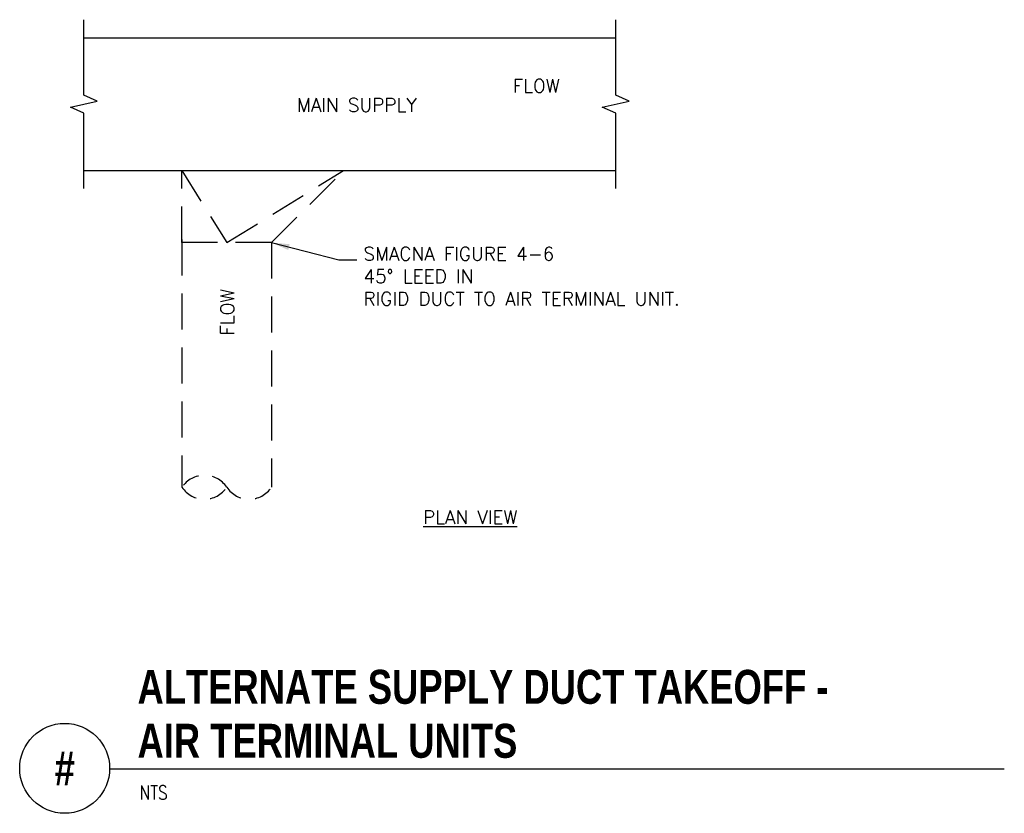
# Model space of a CAD drawing. Header units: inches. Extents: x 0.34 to 7.18, y -0.26 to 5.25.
import ezdxf
from ezdxf.enums import TextEntityAlignment as Align

# ---------------------------------------------------------------- set-up
doc = ezdxf.new("R2010")
doc.units = ezdxf.units.IN
doc.header["$MEASUREMENT"] = 0
doc.linetypes.add('HIDDEN', pattern=[0.375, 0.25, -0.125])
doc.linetypes.add('HIDDEN2', pattern=[0.1875, 0.125, -0.0625])
doc.layers.add('M-DETL-HEVY', color=5, linetype='Continuous')
doc.layers.add('M-DETL-TEXT', color=2, linetype='Continuous')
doc.styles.add('BOLD', font='bold.shx', dxfattribs={"width": 0.9})
doc.styles.add('Romans', font='romans.shx')
doc.dimstyles.new('VA-Lead', dxfattribs={"dimtxt": 0.09375, "dimasz": 0.125, "dimexe": 0.125, "dimexo": 0.03125, "dimgap": 0.02, "dimtad": 1, "dimdec": 5, "dimzin": 0, "dimdsep": 46, "dimlunit": 4, "dimtxsty": 'Romans', "dimcen": 0.125, "dimclrd": 256, "dimclre": 256, "dimclrt": 256, "dimadec": 0, "dimazin": 0, "dimtfac": 1, "dimtdec": 5, "dimtofl": 0, "dimtmove": 0, "dimatfit": 3, "dimfxl": 1, "dimfrac": 2, "dimtolj": 1, "dimtzin": 0, "dimlwd": -1, "dimlwe": -1, "dimarcsym": 0})

msp = doc.modelspace()

# ---------------------------------------------------------------- linework, layer by layer
at = {"layer": 'M-DETL-HEVY', "linetype": 'Continuous'}
for p, q in [((0.7834, 5.1284), (4.4794, 5.1284)), ((0.7834, 4.2044), (4.4794, 4.2044))]:
    msp.add_line(p, q, dxfattribs=at)
at = {"layer": 'M-DETL-HEVY', "linetype": 'HIDDEN'}
for p, q in [((1.4654, 3.7044), (1.4654, 4.2044)), ((1.4654, 4.2044), (2.5877, 4.2044)), ((1.4654, 4.2044), (1.7765, 3.7044)), ((1.7765, 3.7044), (2.5877, 4.2044)), ((2.0877, 3.7044), (2.5877, 4.2044)), ((1.4654, 3.7252), (1.4654, 2.0044)), ((2.0877, 3.7044), (1.4654, 3.7044)), ((2.0877, 3.7044), (2.0877, 2.0044))]:
    msp.add_line(p, q, dxfattribs=at)
at = {"layer": 'M-DETL-HEVY', "linetype": 'HIDDEN2'}
for centre, start, end in [((1.621, 1.8995), 33.97448, 146.02552), ((1.621, 2.1092), 213.97448, 326.02552), ((1.9321, 2.1092), 213.97448, 326.02552)]:
    msp.add_arc(centre, 0.1876, start, end, dxfattribs=at)
at = {"layer": 'M-DETL-TEXT'}
msp.add_line((0.9628, 0.0488), (7.1796, 0.0488), dxfattribs=at)
for points in [[(0.7834, 4.0794), (0.7834, 4.6034), (0.6897, 4.6454), (0.8771, 4.6874), (0.7834, 4.7294), (0.7834, 5.2534)], [(4.4794, 4.0794), (4.4794, 4.6034), (4.3857, 4.6454), (4.5731, 4.6874), (4.4794, 4.7294), (4.4794, 5.2534)]]:
    msp.add_lwpolyline(points, dxfattribs=at)
for points in [[(1.171, 4.6713, 0, 0.0313, 0), (1.2647, 4.6713, 0, 0, 0), (1.5907, 4.6713, 0, 0, 0)], [(3.7194, 4.6713, 0, 0.0313, 0), (3.8131, 4.6713, 0, 0, 0), (4.1391, 4.6713, 0, 0, 0)], [(1.9031, 3.0142, 0, 0.0313, 0), (1.9031, 3.1079, 0, 0, 0), (1.9031, 3.4339, 0, 0, 0)]]:
    msp.add_lwpolyline(points, format="xyseb", dxfattribs=at)
msp.add_circle((0.6503, 0.0512), 0.3125, dxfattribs=at)

# ---------------------------------------------------------------- texts
at = {"layer": 'M-DETL-TEXT', "width": 0.8}
for s, height, style, p in [('ALTERNATE SUPPLY DUCT TAKEOFF - ', 0.23622, 'BOLD', (1.1564, 0.4994)), ('AIR TERMINAL UNITS', 0.23622, 'BOLD', (1.1564, 0.1244)), ('NTS', 0.09843, 'Romans', (1.1703, -0.1654))]:
    msp.add_text(s, height=height, dxfattribs=dict(at, style=style)).set_placement(p)
at = {"layer": 'M-DETL-TEXT', "style": 'BOLD', "width": 0.8}
msp.add_text('#', height=0.2362, dxfattribs=at).set_placement((0.6503, 0.0512), align=Align.MIDDLE)
at = {"layer": 'M-DETL-TEXT', "char_height": 0.09375, "attachment_point": 1, "style": 'Romans'}
for s, insert, width in [('FLOW', (3.7636, 4.8406), 0.989102), ('MAIN SUPPLY', (2.2648, 4.7078), 0.989102), ('SMACNA FIGURE 4-6 \\P45%%D LEED IN\\PRIGID DUCT TO AIR TERMINAL UNIT. ', (2.7267, 3.6736), 2.233929), ('{\\LPLAN VIEW}', (3.1405, 1.843), 0.848333)]:
    msp.add_mtext(s, dxfattribs=dict(at, insert=insert, width=width))
at = {"layer": 'M-DETL-TEXT', "insert": (1.7338, 3.0584), "char_height": 0.09375, "width": 0.989102, "attachment_point": 1, "rotation": 90, "style": 'Romans'}
msp.add_mtext('FLOW', dxfattribs=at)

# ---------------------------------------------------------------- leaders
at = {"layer": 'M-DETL-TEXT'}
msp.add_leader([(2.0877, 3.7044), (2.5555, 3.5839), (2.6805, 3.5839)], dimstyle='VA-Lead', override={"dimtad": 0}, dxfattribs=at)

doc.saveas('drawing.dxf')
